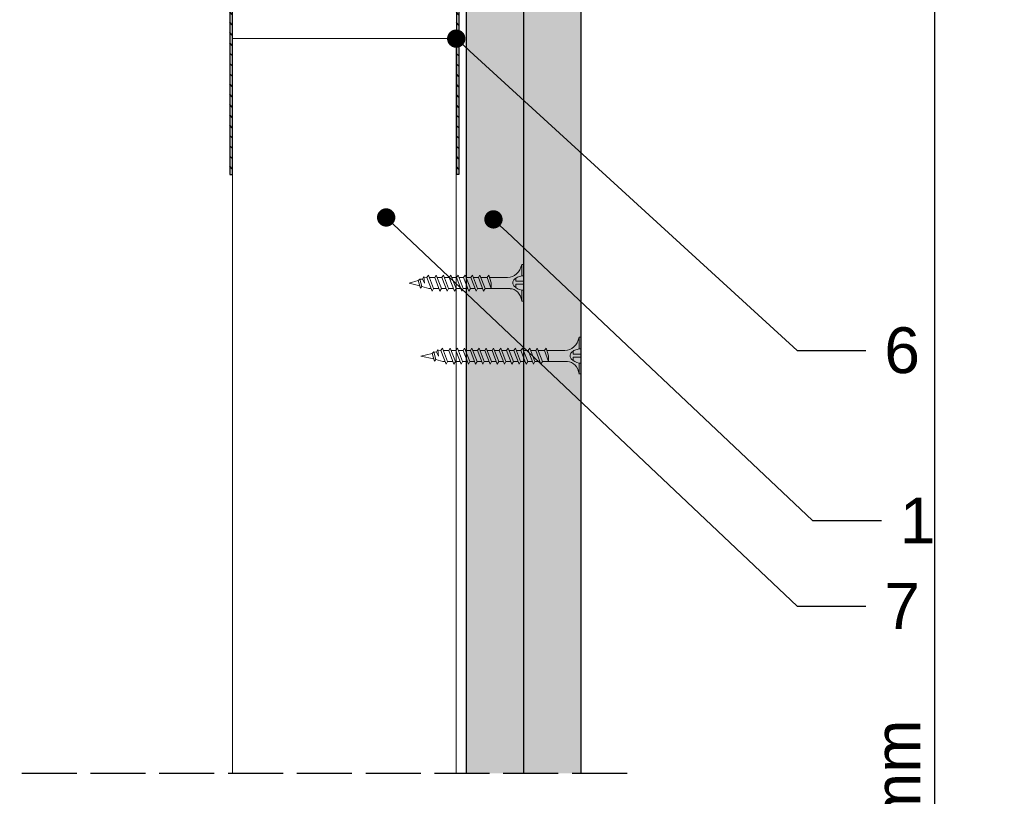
# Model space of a CAD drawing. Header units: millimetres. Extents: x 2264 to 5026, y 1272 to 2447.
# Tile 15 of 18: x 4513 to 4727, y 1745 to 1915. Entities that reach past the tile are written whole.
import ezdxf
from ezdxf import colors
from ezdxf.entities.mleader import LeaderData, LeaderLine
from ezdxf.math import Vec2, Vec3

# ---------------------------------------------------------------- set-up
doc = ezdxf.new("R2010")
doc.units = ezdxf.units.MM
doc.linetypes.add('ACAD_ISO02W100', pattern=[15, 12, -3])
for name, color, linetype, lineweight in [('_RIGIPS AKCESORIA', 7, 'Continuous', 18), ('_RIGIPS G-K', 7, 'Continuous', 25), ('_RIGIPS PROFIL', 7, 'Continuous', 18), ('PRZERYWANA', 7, 'ACAD_ISO02W100', 25)]:
    doc.layers.add(name, color=color, linetype=linetype, lineweight=lineweight)
doc.styles.get("Standard").update_dxf_attribs({"font": 'arial.ttf'})
doc.dimstyles.new('ISO-25', dxfattribs={"dimtxt": 2.5, "dimasz": 2.5, "dimexe": 1.25, "dimexo": 0.625, "dimtad": 1, "dimtxsty": 'Standard', "dimcen": 2.5, "dimadec": 0, "dimazin": 0, "dimtfac": 1, "dimtmove": 0, "dimatfit": 3, "dimfxl": 1, "dimarcsym": 0})

# ---------------------------------------------------------------- blocks, each defined once
blk = doc.blocks.new('UW 50 ULTRASTIL')
h = blk.add_hatch()
h.set_pattern_fill('ANSI31', color=256, scale=0.5, style=0)
h.paths.add_polyline_path([(-104.51, 0.56), (-104.18, 1.24, -0.286951), (-103.29, 1.8), (-82.41, 1.8), (-76.29, 1.8, -0.286951), (-75.39, 1.24), (-75.06, 0.56, 0.286951), (-74.16, 0), (-65.59, 0, 0.414214), (-64.79, 0.8), (-64.79, 40), (-65.34, 40), (-65.34, 0.8, -0.414214), (-65.59, 0.55), (-73.82, 0.55, -0.286951), (-74.72, 1.11), (-75.05, 1.79, 0.286951), (-75.94, 2.35), (-103.63, 2.35, 0.286951), (-104.53, 1.79), (-104.86, 1.11, -0.286951), (-105.76, 0.55), (-113.99, 0.55, -0.414214), (-114.24, 0.8), (-114.24, 40), (-114.79, 40), (-114.79, 0.8, 0.414214), (-113.99, 0), (-105.41, 0, 0.286951)])
for p, q in [((-114.79, 0.8), (-114.79, 40)), ((-114.79, 40), (-114.24, 40)), ((-114.24, 0.8), (-114.24, 40)), ((-65.34, 0.8), (-65.34, 40)), ((-64.79, 40), (-65.34, 40)), ((-64.79, 0.8), (-64.79, 40)), ((-103.63, 2.35), (-75.94, 2.35)), ((-113.99, 0.55), (-105.76, 0.55)), ((-113.99, 0), (-105.41, 0)), ((-104.86, 1.11), (-104.53, 1.79)), ((-104.51, 0.56), (-104.18, 1.24)), ((-103.29, 1.8), (-76.29, 1.8)), ((-75.06, 0.56), (-75.39, 1.24)), ((-74.72, 1.11), (-75.05, 1.79)), ((-74.16, 0), (-65.59, 0)), ((-73.82, 0.55), (-65.59, 0.55))]:
    blk.add_line(p, q)
for centre, radius, start, end in [((-103.63, 1.35), 1, 90, 154.0435), ((-75.94, 1.35), 1, 25.9565, 90), ((-113.99, 0.8), 0.8, 180, 270), ((-113.99, 0.8), 0.25, 180, 270), ((-105.76, 1.55), 1, 270, 334.0435), ((-105.41, 1), 1, 270, 334.0435), ((-103.29, 0.8), 1, 90, 154.0435), ((-76.29, 0.8), 1, 25.9565, 90), ((-74.16, 1), 1, 205.9565, 270), ((-73.82, 1.55), 1, 205.9565, 270), ((-65.59, 0.8), 0.8, 270, 0), ((-65.59, 0.8), 0.25, 270, 0)]:
    blk.add_arc(centre, radius, start, end)
blk = doc.blocks.new('TN 25')
at = {"layer": '_RIGIPS AKCESORIA'}
for p, q in [((0, -0.84), (0, 7.16)), ((0, 7.16), (0.46, 7.16)), ((0.46, 7.16), (0.46, 4.78)), ((0.46, 4.78), (0, 4.78)), ((3.02, 4.46), (8.47, 4.46)), ((7.12, 4.46), (7.12, 3.18)), ((8.03, 2.01), (7.12, 4.46)), ((8.47, 4.46), (8.79, 5)), ((9.61, 1.51), (8.47, 4.46)), ((8.79, 5), (9.93, 2.01)), ((9, 4.46), (10.1, 4.46)), ((10.1, 4.46), (10.41, 5)), ((11.23, 1.51), (10.1, 4.46)), ((10.41, 5), (11.56, 2.01)), ((10.62, 4.46), (11.67, 4.46)), ((11.67, 4.46), (11.99, 5)), ((12.81, 1.51), (11.67, 4.46)), ((11.99, 5), (13.14, 2.01)), ((12.2, 4.46), (13.21, 4.46)), ((13.21, 4.46), (13.52, 5)), ((14.34, 1.51), (13.21, 4.46)), ((13.52, 5), (14.67, 2.01)), ((13.73, 4.46), (14.8, 4.46)), ((14.8, 4.46), (15.12, 5)), ((15.94, 1.51), (14.8, 4.46)), ((15.12, 5), (16.26, 2.01)), ((15.33, 4.46), (16.42, 4.46)), ((16.42, 4.46), (16.73, 5)), ((17.55, 1.51), (16.42, 4.46)), ((16.73, 5), (17.88, 2.01)), ((16.94, 4.46), (17.99, 4.46)), ((17.99, 4.46), (18.31, 5)), ((19.13, 1.51), (17.99, 4.46)), ((18.31, 5), (19.45, 2.01)), ((18.52, 4.46), (19.68, 4.46)), ((19.68, 4.46), (20, 5)), ((20.82, 1.51), (19.68, 4.46)), ((20, 5), (21.14, 2.01)), ((20.21, 4.46), (20.7, 4.46)), ((20.7, 4.46), (22.28, 3.98)), ((22.28, 3.98), (22.56, 4.37)), ((22.56, 4.37), (23.03, 2.71)), ((0, 3.5), (1.77, 3.5)), ((0, 2.83), (1.77, 2.83)), ((1.77, 3.5), (1.77, 4.2)), ((1.77, 2.83), (1.77, 2.18)), ((7.12, 3.18), (7.65, 1.53)), ((21.85, 1.83), (21.67, 3.28)), ((21.67, 3.28), (22.14, 2.4)), ((22.14, 2.4), (21.85, 1.83)), ((22.7, 2.36), (22.14, 2.4)), ((22.7, 2.36), (22.28, 3.98)), ((23.03, 2.71), (22.7, 2.36)), ((22.71, 3.85), (25, 3.24)), ((25, 3.24), (23.03, 2.71)), ((0.46, 1.64), (0, 1.64)), ((0.46, -0.84), (0.46, 1.64)), ((7.49, 2.01), (3.55, 2.01)), ((7.65, 1.53), (8.03, 2.01)), ((9.41, 2.01), (8.03, 2.01)), ((9.93, 2.01), (9.61, 1.51)), ((11.04, 2.01), (9.93, 2.01)), ((11.56, 2.01), (11.23, 1.51)), ((12.61, 2.01), (11.56, 2.01)), ((13.14, 2.01), (12.81, 1.51)), ((14.15, 2.01), (13.14, 2.01)), ((14.67, 2.01), (14.34, 1.51)), ((15.74, 2.01), (14.67, 2.01)), ((16.26, 2.01), (15.94, 1.51)), ((17.36, 2.01), (16.26, 2.01)), ((17.88, 2.01), (17.55, 1.51)), ((18.93, 2.01), (17.88, 2.01)), ((19.45, 2.01), (19.13, 1.51)), ((19.45, 2.01), (20.62, 2.01)), ((21.14, 2.01), (20.82, 1.51)), ((21.14, 2.01), (21.81, 2.12)), ((0, -0.84), (0.46, -0.84))]:
    blk.add_line(p, q, dxfattribs=at)
for centre, major_axis, ratio, start_param, end_param in [((3.09, 7.67), (0.17, 3.2), 0.826134, 1.773653, 3.180586), ((-0.04, 0.9), (0, 3.93), 0.848176, -0.720942, -0.151112), ((0.59, 4.62), (0, 2.81), 0.848176, 3.475072, 3.862535), ((1.66, 3.18), (0, 0.895), 0.848176, -1.552777, -0.720942), ((1.66, 3.18), (0, 0.895), 0.848176, 3.862535, 4.730408), ((3.37, -1.57), (0.28, 3.57), 0.832181, 0.035984, 1.430787), ((-2.73, 15.91), (0, 14.76), 0.848176, 3.399396, 3.475072)]:
    blk.add_ellipse(centre, major_axis=major_axis, ratio=ratio, start_param=start_param, end_param=end_param, dxfattribs=at)
blk = doc.blocks.new('TN 35')
at = {"layer": '_RIGIPS AKCESORIA'}
for p, q in [((0, -0.84), (0, 7.16)), ((0, 7.16), (0.46, 7.16)), ((0.46, 7.16), (0.46, 4.78)), ((0.46, 4.78), (0, 4.78)), ((3.02, 4.46), (8.47, 4.46)), ((7.12, 4.46), (7.12, 3.18)), ((8.03, 2.01), (7.12, 4.46)), ((8.47, 4.46), (8.79, 5)), ((9.61, 1.51), (8.47, 4.46)), ((8.79, 5), (9.93, 2.01)), ((9, 4.46), (10.1, 4.46)), ((10.1, 4.46), (10.41, 5)), ((11.23, 1.51), (10.1, 4.46)), ((10.41, 5), (11.56, 2.01)), ((10.62, 4.46), (11.67, 4.46)), ((11.67, 4.46), (11.99, 5)), ((12.81, 1.51), (11.67, 4.46)), ((11.99, 5), (13.14, 2.01)), ((12.2, 4.46), (13.21, 4.46)), ((13.21, 4.46), (13.52, 5)), ((14.34, 1.51), (13.21, 4.46)), ((13.52, 5), (14.67, 2.01)), ((13.73, 4.46), (14.8, 4.46)), ((14.8, 4.46), (15.12, 5)), ((15.94, 1.51), (14.8, 4.46)), ((15.12, 5), (16.26, 2.01)), ((15.33, 4.46), (16.42, 4.46)), ((16.42, 4.46), (16.73, 5)), ((17.55, 1.51), (16.42, 4.46)), ((16.73, 5), (17.88, 2.01)), ((16.94, 4.46), (17.99, 4.46)), ((17.99, 4.46), (18.31, 5)), ((19.13, 1.51), (17.99, 4.46)), ((18.31, 5), (19.45, 2.01)), ((18.52, 4.46), (19.57, 4.46)), ((19.57, 4.46), (19.88, 5)), ((20.7, 1.51), (19.57, 4.46)), ((19.88, 5), (21.03, 2.01)), ((20.09, 4.46), (21.14, 4.46)), ((21.14, 4.46), (21.46, 5)), ((22.28, 1.51), (21.14, 4.46)), ((21.46, 5), (22.6, 2.01)), ((21.67, 4.46), (22.72, 4.46)), ((22.72, 4.46), (23.03, 5)), ((23.85, 1.51), (22.72, 4.46)), ((23.03, 5), (24.18, 2.01)), ((23.24, 4.46), (24.29, 4.46)), ((24.29, 4.46), (24.61, 5)), ((25.43, 1.51), (24.29, 4.46)), ((24.61, 5), (25.75, 2.01)), ((24.81, 4.46), (25.87, 4.46)), ((25.87, 4.46), (26.18, 5)), ((27, 1.51), (25.87, 4.46)), ((26.18, 5), (27.33, 2.01)), ((26.39, 4.46), (27.44, 4.46)), ((27.44, 4.46), (27.76, 5)), ((28.58, 1.51), (27.44, 4.46)), ((27.76, 5), (28.9, 2.01)), ((27.96, 4.46), (29.13, 4.46)), ((29.13, 4.46), (29.45, 5)), ((30.27, 1.51), (29.13, 4.46)), ((29.45, 5), (30.59, 2.01)), ((29.65, 4.46), (30.15, 4.46)), ((30.15, 4.46), (31.73, 3.98)), ((31.73, 3.98), (32.01, 4.37)), ((32.01, 4.37), (32.48, 2.71)), ((0, 3.5), (1.77, 3.5)), ((0, 2.83), (1.77, 2.83)), ((1.77, 3.5), (1.77, 4.2)), ((1.77, 2.83), (1.77, 2.18)), ((7.12, 3.18), (7.65, 1.53)), ((31.3, 1.83), (31.12, 3.28)), ((31.12, 3.28), (31.59, 2.4)), ((31.59, 2.4), (31.3, 1.83)), ((32.15, 2.36), (31.59, 2.4)), ((32.15, 2.36), (31.73, 3.98)), ((32.48, 2.71), (32.15, 2.36)), ((32.16, 3.85), (35, 3.24)), ((35, 3.24), (32.48, 2.71)), ((0.46, 1.64), (0, 1.64)), ((0.46, -0.84), (0.46, 1.64)), ((7.49, 2.01), (3.55, 2.01)), ((7.65, 1.53), (8.03, 2.01)), ((9.41, 2.01), (8.03, 2.01)), ((9.93, 2.01), (9.61, 1.51)), ((11.04, 2.01), (9.93, 2.01)), ((11.56, 2.01), (11.23, 1.51)), ((12.61, 2.01), (11.56, 2.01)), ((13.14, 2.01), (12.81, 1.51)), ((14.15, 2.01), (13.14, 2.01)), ((14.67, 2.01), (14.34, 1.51)), ((15.74, 2.01), (14.67, 2.01)), ((16.26, 2.01), (15.94, 1.51)), ((17.36, 2.01), (16.26, 2.01)), ((17.88, 2.01), (17.55, 1.51)), ((18.93, 2.01), (17.84, 2.01)), ((19.45, 2.01), (19.13, 1.51)), ((20.51, 2.01), (19.41, 2.01)), ((21.03, 2.01), (20.7, 1.51)), ((22.08, 2.01), (20.99, 2.01)), ((22.6, 2.01), (22.28, 1.51)), ((23.66, 2.01), (22.56, 2.01)), ((24.18, 2.01), (23.85, 1.51)), ((25.23, 2.01), (24.14, 2.01)), ((25.75, 2.01), (25.43, 1.51)), ((26.81, 2.01), (25.71, 2.01)), ((27.33, 2.01), (27, 1.51)), ((28.38, 2.01), (27.33, 2.01)), ((28.9, 2.01), (28.58, 1.51)), ((28.9, 2.01), (30.07, 2.01)), ((30.59, 2.01), (30.27, 1.51)), ((30.59, 2.01), (31.26, 2.12)), ((0, -0.84), (0.46, -0.84))]:
    blk.add_line(p, q, dxfattribs=at)
for centre, major_axis, ratio, start_param, end_param in [((3.09, 7.67), (0.17, 3.2), 0.826134, 1.773653, 3.180586), ((-0.04, 0.9), (0, 3.93), 0.848176, -0.720942, -0.151112), ((0.59, 4.62), (0, 2.81), 0.848176, 3.475072, 3.862535), ((1.66, 3.18), (0, 0.895), 0.848176, -1.552777, -0.720942), ((1.66, 3.18), (0, 0.895), 0.848176, 3.862535, 4.730408), ((3.37, -1.57), (0.28, 3.57), 0.832181, 0.035984, 1.430787), ((-2.73, 15.91), (0, 14.76), 0.848176, 3.399396, 3.475072)]:
    blk.add_ellipse(centre, major_axis=major_axis, ratio=ratio, start_param=start_param, end_param=end_param, dxfattribs=at)
blk = doc.blocks.new('_Dot')
at = {"color": 0, "linetype": 'ByBlock', "lineweight": -2}
blk.add_line((-0.5, 0), (-1, 0), dxfattribs=at)
at = {"color": 0, "linetype": 'ByBlock', "const_width": 0.5}
blk.add_lwpolyline([(-0.25, 0, 1), (0.25, 0, 1)], format="xyb", close=True, dxfattribs=at)
blk = doc.blocks.new('_ArchTick')
at = {"color": 0, "linetype": 'ByBlock', "const_width": 0.15}
blk.add_lwpolyline([(-0.5, -0.5), (0.5, 0.5)], dxfattribs=at)
blk = doc.blocks.new('*D23')
at = {"layer": '_RIGIPS PROFIL', "color": 0, "lineweight": -2, "transparency": 16777216}
for p, q in [((4711.13, 1922.06), (4713.38, 1922.06)), ((4712.13, 1513.49), (4712.13, 1922.06)), ((4711.13, 1513.49), (4713.38, 1513.49))]:
    blk.add_line(p, q, dxfattribs=at)
at = {"layer": 'Defpoints', "color": 0, "transparency": 16777216}
for p in [(4635.04, 1922.06), (4712.13, 1922.06), (4635.04, 1513.49)]:
    blk.add_point(p, dxfattribs=at)
at = {"layer": '_RIGIPS PROFIL', "color": 0, "lineweight": -2, "transparency": 16777216, "xscale": 5, "yscale": 5, "zscale": 5}
for p, rotation in [((4712.13, 1922.06), 90), ((4712.13, 1513.49), 270)]:
    blk.add_blockref('_ArchTick', p, dxfattribs=dict(at, rotation=rotation))
at = {"layer": '_RIGIPS PROFIL', "color": 0, "transparency": 16777216, "insert": (4704.02, 1717.78), "char_height": 10, "attachment_point": 5, "rotation": 90}
blk.add_mtext('max 1200 mm', dxfattribs=at)

msp = doc.modelspace()

# ---------------------------------------------------------------- hatches: boundary and pattern name
at = {"layer": '_RIGIPS G-K'}
h = msp.add_hatch(dxfattribs=at)
h.set_pattern_fill('DOTS', color=256, scale=2, angle=-135, style=0)
h.set_pattern_definition([(225, (3084.0437, 4343.1892), (1.122532, -3.367596), [0, -3.175])])
h.paths.add_polyline_path([(4622.537, 1740.276), (4610.037, 1740.276), (4610.037, 1525.994), (4622.537, 1525.994)])
h.paths.add_polyline_path([(4610.037, 1750.276), (4622.537, 1750.276), (4622.537, 1922.058), (4610.037, 1922.058)])
h = msp.add_hatch(dxfattribs=at)
h.set_pattern_fill('DOTS', color=256, scale=2, angle=-135, style=0)
h.set_pattern_definition([(225, (3096.5437, 4343.1892), (1.122532, -3.367596), [0, -3.175])])
h.paths.add_polyline_path([(4635.037, 1740.276), (4622.537, 1740.276), (4622.537, 1513.494), (4635.037, 1513.494)])
h.paths.add_polyline_path([(4622.537, 1750.276), (4635.037, 1750.276), (4635.037, 1922.058), (4622.537, 1922.058)])

# ---------------------------------------------------------------- linework, layer by layer
for p, q in [((4610.037, 1750.276), (4610.037, 1922.058)), ((4622.537, 1750.276), (4622.537, 1922.058)), ((4635.037, 1750.276), (4635.037, 1922.058))]:
    msp.add_line(p, q, dxfattribs=at)
at = {"layer": '_RIGIPS PROFIL'}
for p, q in [((4558.987, 1750.276), (4558.987, 1910.558)), ((4558.987, 1910.558), (4607.787, 1910.558)), ((4607.787, 1910.558), (4607.787, 1750.276))]:
    msp.add_line(p, q, dxfattribs=at)
at = {"layer": 'PRZERYWANA'}
msp.add_line((4645.037, 1750.276), (4035.787, 1750.276), dxfattribs=at)

# ---------------------------------------------------------------- block references
at = {"xscale": -1, "rotation": 180}
msp.add_blockref('UW 50 ULTRASTIL', (4673.174, 1920.958), dxfattribs=at)
at = {"rotation": 180}
for name, p in [('TN 25', (4622.537, 1860.479)), ('TN 35', (4635.037, 1844.563))]:
    msp.add_blockref(name, p, dxfattribs=at)

# ---------------------------------------------------------------- dimensions: what is measured, and where the dimension line sits
at = {"layer": '_RIGIPS PROFIL'}
dim = msp.add_linear_dim(base=(4712.127, 1922.058), p1=(4635.037, 1513.494), p2=(4635.037, 1922.058), angle=90, text='max 1200 mm', dimstyle='ISO-25', override={"dimtxt": 10, "dimasz": 5, "dimgap": 3, "dimblk1": 'ArchTick', "dimblk2": 'ArchTick', "dimsah": 1, "dimfxlon": 1}, dxfattribs=at)
dim.commit()
dim.dimension.update_dxf_attribs({"geometry": '*D23', "text_midpoint": (4704.021, 1717.776)})

# ---------------------------------------------------------------- leaders
ml = msp.add_multileader_mtext('Standard', dxfattribs=at)
ml.set_content('6', color=256)
ml.set_leader_properties()
ml.set_arrow_properties(name='DOT')
ml.build(insert=Vec2(0, 0))
ml.multileader.update_dxf_attribs({"dogleg_length": 15})
ctx = ml.context
ctx.base_point, ctx.char_height, ctx.landing_gap_size, ctx.plane_origin = Vec3(4697.126, 1842.508), 10, 4, Vec3(4625.085, 1899.548)
notes = []
notes.append((ctx, [(0, (1, 1, 0), (4682.126, 1842.508), (1, 0), 15, [(0, [(4607.787, 1910.558)], 0, [])])]))
ctx.mtext.insert, ctx.mtext.flow_direction = Vec3(4701.126, 1847.593), 5
ml = msp.add_multileader_mtext('Standard', dxfattribs=at)
ml.set_content('7', color=256)
ml.set_leader_properties()
ml.set_arrow_properties(name='DOT')
ml.build(insert=Vec2(0, 0))
ml.multileader.update_dxf_attribs({"dogleg_length": 15})
ctx = ml.context
ctx.base_point, ctx.char_height, ctx.landing_gap_size, ctx.plane_origin = Vec3(4697.126, 1786.789), 10, 4, Vec3(4625.085, 1843.829)
notes.append((ctx, [(0, (1, 1, 0), (4682.126, 1786.789), (1, 0), 15, [(0, [(4592.503, 1871.547)], 0, [])])]))
ctx.mtext.insert, ctx.mtext.flow_direction = Vec3(4701.126, 1791.789), 5
ml = msp.add_multileader_mtext('Standard', dxfattribs=at)
ml.set_content('1', color=256)
ml.set_leader_properties()
ml.set_arrow_properties(name='DOT')
ml.build(insert=Vec2(0, 0))
ml.multileader.update_dxf_attribs({"dogleg_length": 15})
ctx = ml.context
ctx.base_point, ctx.char_height, ctx.landing_gap_size, ctx.plane_origin = Vec3(4700.47, 1805.444), 10, 4, Vec3(4637.925, 1862.484)
notes.append((ctx, [(0, (1, 1, 0), (4685.47, 1805.444), (1, 0), 15, [(0, [(4615.899, 1871.132)], 0, [])])]))
ctx.mtext.insert, ctx.mtext.flow_direction = Vec3(4704.47, 1810.444), 5
for ctx, leaders in notes:
    for number, flags, end, landing, length, lines in leaders:
        leader = LeaderData()
        leader.index, (leader.has_last_leader_line, leader.has_dogleg_vector, leader.attachment_direction) = number, flags
        leader.last_leader_point, leader.dogleg_vector, leader.dogleg_length = Vec3(end), Vec3(landing), length
        for number, points, colour, breaks in lines:
            line = LeaderLine()
            line.index, line.vertices, line.color, line.breaks = number, Vec3.list(points), colors.encode_raw_color(colour), breaks
            leader.lines.append(line)
        ctx.leaders.append(leader)

doc.saveas('drawing.dxf')
